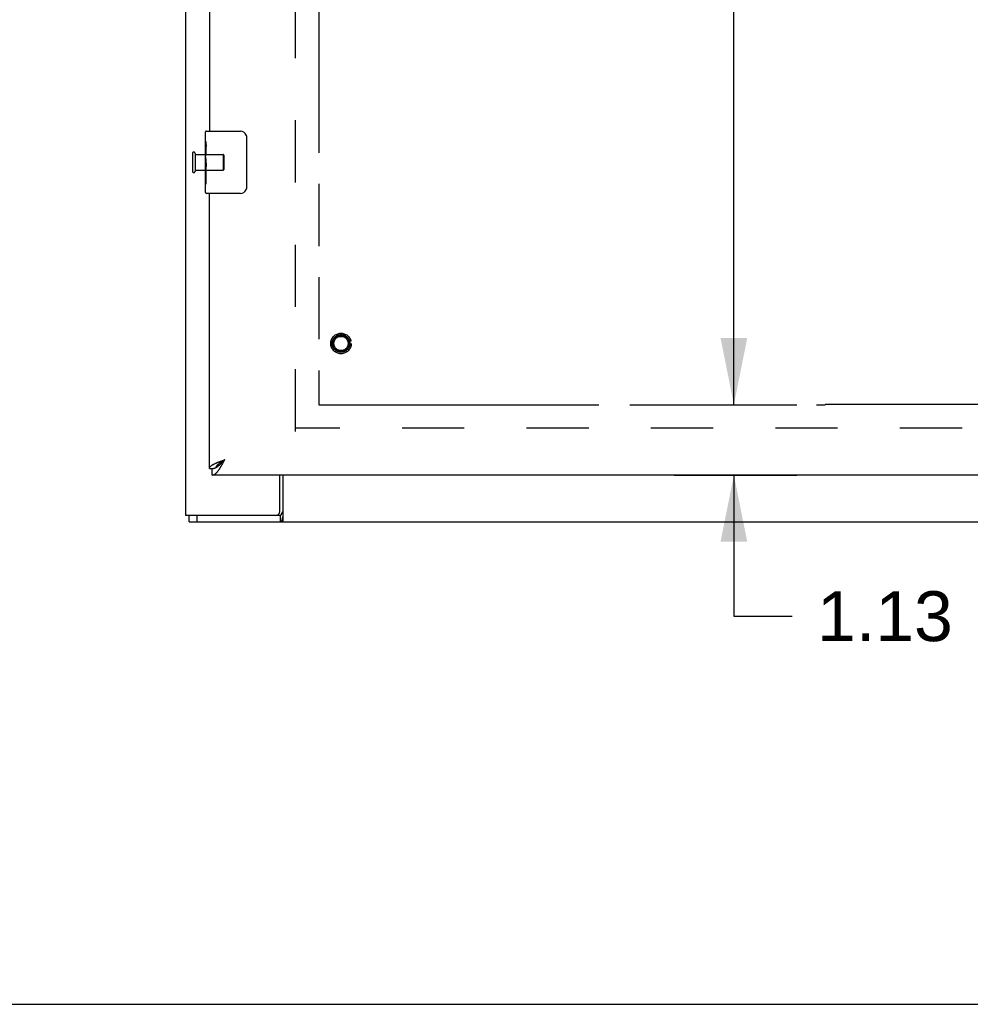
# Model space of a CAD drawing. Header units: inches. Extents: x 0 to 181, y 0 to 117.
# Tile 2 of 92: x 33 to 48, y 0 to 16. Entities that reach past the tile are written whole.
import ezdxf

# ---------------------------------------------------------------- set-up
doc = ezdxf.new("R2010")
doc.units = ezdxf.units.IN
doc.header["$LTSCALE"] = 9.946809
doc.header["$MEASUREMENT"] = 0
doc.linetypes.add('HIDDEN', pattern=[0.2, 0.1, -0.1])
doc.linetypes.add('PHANTOM', pattern=[0.8, 0.45, -0.05, 0.1, -0.05, 0.1, -0.05])
doc.layers.get('0').update_dxf_attribs({"linetype": 'CONTINUOUS'})
for name, color, linetype in [('02___PRT_ALL_AXES', 7, 'CONTINUOUS'), ('AVAILABLE_DOOR_SPACE', 7, 'CONTINUOUS'), ('DEFAULT_2', 8, 'HIDDEN'), ('DIMENSIONS', 7, 'CONTINUOUS')]:
    doc.layers.add(name, color=color, linetype=linetype)
doc.styles.get("Standard").update_dxf_attribs({"font": 'arial.ttf'})
doc.dimstyles.new('DIMSTYLE_1', dxfattribs={"dimtxt": 0.797872, "dimasz": 1.06383, "dimexe": 0.09, "dimexo": 0.07, "dimgap": 0.0375, "dimtad": 0, "dimtih": 1, "dimtoh": 1, "dimzin": 4, "dimdsep": 46, "dimtxsty": 'Standard', "dimblk": '_FILLED', "dimblk1": '_FILLED', "dimblk2": '_FILLED', "dimcen": 0.09, "dimazin": 1, "dimtfac": 1, "dimtofl": 0, "dimtmove": 0, "dimatfit": 3, "dimldrblk": '_FILLED', "dimfxl": 1, "dimtolj": 1, "dimtzin": 4, "dimarcsym": 0})

# ---------------------------------------------------------------- blocks, each defined once
blk = doc.blocks.new('_FILLED')
at = {"color": 0, "linetype": 'ByBlock'}
blk.add_solid([(0, 0), (-1, 0.2), (-1, -0.2)], dxfattribs=at)
blk = doc.blocks.new('*D14')
at = {"layer": 'DIMENSIONS', "color": 2, "linetype": 'Continuous'}
for p, q in [((45.519, 65.836), (43.558, 65.836)), ((44.515, 65.836), (44.515, 38.509)), ((44.515, 9.586), (44.515, 35.717)), ((43.558, 9.586), (45.519, 9.586))]:
    blk.add_line(p, q, dxfattribs=at)
at = {"layer": 'DIMENSIONS', "color": 2, "linetype": 'Continuous', "xscale": 1.0638297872, "yscale": 1.0638297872, "zscale": 1.0638297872}
for p, rotation in [((44.515, 65.836), 90), ((44.515, 9.586), 270)]:
    blk.add_blockref('_FILLED', p, dxfattribs=dict(at, rotation=rotation))
at = {"layer": 'DIMENSIONS', "color": 2, "linetype": 'Continuous', "insert": (44.515, 38.11), "char_height": 0.7979, "width": 2.7881, "attachment_point": 2, "line_spacing_factor": 0.9}
blk.add_mtext('56.25\\Ptyp.', dxfattribs=at)
blk = doc.blocks.new('*D15')
at = {"layer": 'DIMENSIONS', "color": 2, "linetype": 'Continuous'}
for p, q in [((44.515, 9.586), (44.515, 11.714)), ((43.558, 9.586), (45.519, 9.586)), ((43.558, 8.461), (45.519, 8.461)), ((44.515, 8.461), (44.515, 6.205)), ((44.515, 6.205), (45.446, 6.205))]:
    blk.add_line(p, q, dxfattribs=at)
at = {"layer": 'DIMENSIONS', "color": 2, "linetype": 'Continuous', "xscale": 1.0638297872, "yscale": 1.0638297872, "zscale": 1.0638297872}
for p, rotation in [((44.515, 9.586), 270), ((44.515, 8.461), 90)]:
    blk.add_blockref('_FILLED', p, dxfattribs=dict(at, rotation=rotation))
at = {"layer": 'DIMENSIONS', "color": 2, "linetype": 'Continuous', "insert": (45.845, 6.604), "char_height": 0.7979, "width": 2.1682, "attachment_point": 1, "line_spacing_factor": 0.9}
blk.add_mtext('1.13', dxfattribs=at)

msp = doc.modelspace()

# ---------------------------------------------------------------- linework, layer by layer
at = {"color": 3, "linetype": 'Continuous'}
for p, q in [((35.755, 7.815), (35.755, 70.805)), ((36.13, 37.211), (36.13, 13.961)), ((36.13, 8.565), (36.13, 12.961)), ((36.285, 8.673), (36.295, 8.678)), ((36.295, 8.678), (36.307, 8.682)), ((36.307, 8.682), (36.318, 8.686)), ((36.318, 8.686), (36.329, 8.691)), ((36.329, 8.691), (36.341, 8.695)), ((36.341, 8.695), (36.359, 8.701)), ((36.347, 8.654), (36.354, 8.666)), ((36.354, 8.666), (36.36, 8.678)), ((36.359, 8.701), (36.376, 8.708)), ((36.36, 8.678), (36.376, 8.708)), ((58.775, 8.461), (36.172, 8.461)), ((37.254, 7.878), (37.254, 8.461)), ((37.262, 7.815), (35.755, 7.815))]:
    msp.add_line(p, q, dxfattribs=at)
at = {"color": 7, "linetype": 'Continuous'}
for p, q in [((36.07, 13.801), (36.07, 13.946)), ((36.085, 13.961), (36.625, 13.961)), ((36.725, 13.861), (36.725, 13.061)), ((36.07, 13.543), (36.07, 13.577)), ((36.07, 13.346), (36.07, 13.377)), ((36.07, 12.976), (36.07, 13.116)), ((36.625, 12.961), (36.085, 12.961)), ((36.335, 8.682), (36.343, 8.687)), ((36.341, 8.67), (36.347, 8.677)), ((36.343, 8.687), (36.351, 8.692)), ((36.347, 8.677), (36.354, 8.684)), ((36.351, 8.692), (36.36, 8.697)), ((36.354, 8.684), (36.36, 8.691)), ((36.36, 8.691), (36.376, 8.708)), ((36.13, 8.565), (36.172, 8.565)), ((36.172, 8.461), (36.172, 8.565)), ((36.234, 8.581), (36.236, 8.583)), ((37.307, 7.711), (37.307, 8.461)), ((35.807, 7.711), (35.807, 7.815)), ((35.937, 7.711), (35.937, 7.815)), ((37.262, 7.815), (37.262, 7.711)), ((35.807, 7.711), (83.703, 7.711)), ((0, 0), (180.851, 0))]:
    msp.add_line(p, q, dxfattribs=at)
for points in [[(36.718, 13.898), (36.72, 13.892), (36.722, 13.886), (36.723, 13.88), (36.724, 13.874), (36.724, 13.868), (36.725, 13.861)], [(36.725, 13.061), (36.724, 13.055), (36.724, 13.049), (36.723, 13.043), (36.722, 13.037), (36.72, 13.031), (36.718, 13.025)], [(36.236, 8.583), (36.237, 8.584), (36.237, 8.587), (36.238, 8.589), (36.24, 8.592), (36.241, 8.594), (36.242, 8.597), (36.244, 8.6), (36.245, 8.602), (36.247, 8.605), (36.249, 8.608), (36.251, 8.61), (36.253, 8.613), (36.255, 8.616), (36.257, 8.618), (36.259, 8.621), (36.262, 8.624), (36.264, 8.626), (36.267, 8.629), (36.27, 8.631), (36.272, 8.634), (36.275, 8.637), (36.278, 8.639), (36.281, 8.642), (36.285, 8.645), (36.288, 8.647), (36.291, 8.65), (36.294, 8.653), (36.298, 8.655), (36.301, 8.658), (36.305, 8.66), (36.308, 8.663), (36.312, 8.666), (36.316, 8.668), (36.32, 8.671), (36.324, 8.674), (36.327, 8.676), (36.331, 8.679), (36.335, 8.682)], [(36.236, 8.583), (36.239, 8.584), (36.242, 8.586), (36.245, 8.588), (36.248, 8.589), (36.251, 8.591), (36.255, 8.594), (36.258, 8.596), (36.261, 8.598), (36.264, 8.6), (36.267, 8.602), (36.271, 8.605), (36.274, 8.607), (36.277, 8.61), (36.28, 8.612), (36.283, 8.615), (36.287, 8.618), (36.29, 8.62), (36.293, 8.623), (36.296, 8.626), (36.299, 8.629), (36.303, 8.632), (36.306, 8.635), (36.309, 8.638), (36.312, 8.641), (36.315, 8.644), (36.319, 8.647), (36.322, 8.65), (36.325, 8.653), (36.328, 8.657), (36.331, 8.66), (36.335, 8.663), (36.341, 8.67)], [(36.36, 8.697), (36.372, 8.705), (36.376, 8.708)], [(36.172, 8.565), (36.175, 8.566), (36.178, 8.566), (36.181, 8.566), (36.184, 8.566), (36.188, 8.567), (36.191, 8.567), (36.194, 8.568), (36.197, 8.568), (36.2, 8.569), (36.204, 8.57), (36.207, 8.571), (36.21, 8.572), (36.213, 8.573), (36.216, 8.574), (36.22, 8.575), (36.223, 8.576), (36.226, 8.578), (36.229, 8.579), (36.232, 8.581), (36.234, 8.581)], [(37.295, 7.773), (37.293, 7.762), (37.292, 7.757), (37.291, 7.752), (37.289, 7.747), (37.288, 7.742), (37.286, 7.737), (37.285, 7.733), (37.283, 7.729), (37.282, 7.726), (37.28, 7.723), (37.278, 7.72), (37.275, 7.717), (37.273, 7.715), (37.271, 7.714), (37.268, 7.713), (37.266, 7.712), (37.264, 7.712), (37.262, 7.711)], [(37.307, 7.808), (37.306, 7.806), (37.305, 7.803), (37.303, 7.8), (37.302, 7.796), (37.3, 7.792), (37.299, 7.787), (37.298, 7.783), (37.297, 7.778), (37.295, 7.773)]]:
    msp.add_lwpolyline(points, dxfattribs=at)
at = {"color": 3, "linetype": 'Continuous'}
for points in [[(36.233, 8.652), (36.238, 8.654), (36.243, 8.656), (36.248, 8.658), (36.253, 8.66), (36.258, 8.663), (36.263, 8.665), (36.268, 8.667), (36.274, 8.669), (36.279, 8.671), (36.285, 8.673)], [(36.13, 8.565), (36.13, 8.568), (36.13, 8.57), (36.13, 8.572), (36.131, 8.574), (36.131, 8.576), (36.132, 8.578), (36.133, 8.581), (36.134, 8.583), (36.135, 8.585), (36.137, 8.587), (36.138, 8.589), (36.14, 8.591), (36.141, 8.594), (36.143, 8.596), (36.145, 8.598), (36.147, 8.6), (36.15, 8.602), (36.152, 8.604), (36.154, 8.606), (36.157, 8.609), (36.16, 8.611), (36.163, 8.613), (36.166, 8.615), (36.169, 8.617), (36.172, 8.619), (36.175, 8.622), (36.179, 8.624), (36.182, 8.626), (36.186, 8.628), (36.19, 8.63), (36.194, 8.632), (36.198, 8.635), (36.202, 8.637), (36.206, 8.639), (36.21, 8.641), (36.215, 8.643), (36.219, 8.645), (36.224, 8.648), (36.228, 8.65), (36.233, 8.652)], [(36.172, 8.461), (36.175, 8.462), (36.178, 8.462), (36.181, 8.462), (36.184, 8.463), (36.188, 8.463), (36.191, 8.464), (36.194, 8.465), (36.197, 8.466), (36.2, 8.467), (36.204, 8.469), (36.207, 8.47), (36.21, 8.472), (36.213, 8.474), (36.216, 8.476), (36.22, 8.478), (36.223, 8.48), (36.226, 8.483), (36.229, 8.485), (36.232, 8.488), (36.236, 8.491), (36.239, 8.493), (36.242, 8.497), (36.245, 8.5), (36.248, 8.503), (36.251, 8.506), (36.255, 8.51), (36.258, 8.514), (36.261, 8.517), (36.264, 8.521), (36.267, 8.525), (36.271, 8.529), (36.274, 8.534), (36.277, 8.538), (36.28, 8.542), (36.283, 8.547), (36.287, 8.552), (36.29, 8.556), (36.293, 8.561)], [(36.293, 8.561), (36.296, 8.566), (36.299, 8.571), (36.303, 8.576), (36.306, 8.581), (36.309, 8.586), (36.312, 8.592), (36.315, 8.597), (36.319, 8.603), (36.322, 8.608), (36.325, 8.614), (36.328, 8.619), (36.331, 8.625), (36.335, 8.631), (36.338, 8.636), (36.341, 8.642), (36.347, 8.654)], [(37.307, 7.871), (37.305, 7.871), (37.303, 7.87), (37.301, 7.87), (37.299, 7.869), (37.297, 7.867), (37.295, 7.866), (37.293, 7.864), (37.292, 7.862), (37.29, 7.86), (37.289, 7.858), (37.287, 7.856), (37.286, 7.854), (37.285, 7.852), (37.284, 7.849), (37.282, 7.846), (37.281, 7.843), (37.28, 7.841), (37.278, 7.835)], [(37.278, 7.835), (37.277, 7.833), (37.276, 7.83), (37.275, 7.828), (37.274, 7.825), (37.273, 7.823), (37.271, 7.821), (37.27, 7.82), (37.269, 7.818), (37.267, 7.817), (37.266, 7.816), (37.264, 7.816), (37.263, 7.816), (37.262, 7.815)]]:
    msp.add_lwpolyline(points, dxfattribs=at)
at = {"color": 7, "linetype": 'Continuous'}
for centre, radius, start, end in [((36.085, 13.946), 0.015, 90, 180), ((36.625, 13.861), 0.1, 21.1999, 90), ((36.085, 12.976), 0.015, 180, 270), ((36.625, 13.061), 0.1, 270, 338.7946)]:
    msp.add_arc(centre, radius, start, end, dxfattribs=at)
at = {"color": 3, "linetype": 'Continuous'}
msp.add_arc((37.192, 7.878), 0.0625, 270, 360, dxfattribs=at)
at = {"layer": '02___PRT_ALL_AXES', "color": 7, "linetype": 'Continuous'}
for p, q in [((36.07, 13.801), (36.07, 13.946)), ((36.07, 13.543), (36.07, 13.8)), ((36.075, 13.744), (36.07, 13.744)), ((36.07, 13.713), (36.077, 13.713)), ((36.077, 13.577), (36.077, 13.713)), ((36.07, 13.577), (36.077, 13.577)), ((36.07, 12.976), (36.07, 13.54)), ((36.071, 13.514), (36.07, 13.514)), ((36.07, 13.382), (36.076, 13.382)), ((36.07, 13.346), (36.077, 13.346)), ((36.07, 13.283), (36.077, 13.283)), ((36.077, 13.116), (36.077, 13.346)), ((36.07, 13.116), (36.077, 13.116))]:
    msp.add_line(p, q, dxfattribs=at)
at = {"layer": '02___PRT_ALL_AXES', "color": 8, "linetype": 'HIDDEN'}
for p, q in [((35.902, 13.585), (35.902, 13.337)), ((35.902, 13.585), (36.349, 13.585)), ((35.902, 13.337), (36.349, 13.337))]:
    msp.add_line(p, q, dxfattribs=at)
at = {"layer": '02___PRT_ALL_AXES', "color": 7, "linetype": 'Continuous'}
for points in [[(36.07, 13.801), (36.07, 13.797), (36.07, 13.792), (36.071, 13.787), (36.071, 13.781), (36.072, 13.774), (36.073, 13.766), (36.074, 13.758), (36.075, 13.75)], [(36.075, 13.75), (36.076, 13.741), (36.076, 13.732), (36.076, 13.722), (36.077, 13.713)], [(36.07, 13.543), (36.07, 13.535), (36.07, 13.526), (36.071, 13.516)], [(36.071, 13.516), (36.072, 13.505), (36.073, 13.494), (36.074, 13.482), (36.075, 13.47), (36.075, 13.458), (36.076, 13.445), (36.076, 13.432), (36.077, 13.419), (36.076, 13.407), (36.076, 13.394), (36.075, 13.381), (36.075, 13.369), (36.074, 13.357)]]:
    msp.add_lwpolyline(points, dxfattribs=at)
at = {"layer": '02___PRT_ALL_AXES', "color": 8, "linetype": 'HIDDEN'}
msp.add_circle((38.234, 10.565), 0.124, dxfattribs=at)
at = {"layer": '02___PRT_ALL_AXES', "color": 7, "linetype": 'Continuous'}
msp.add_ellipse((36.333, 13.377), major_axis=(0.263, 0), ratio=0.432808, start_param=-3.141593, end_param=-2.961605, dxfattribs=at)
at = {"layer": 'AVAILABLE_DOOR_SPACE', "color": 4, "linetype": 'PHANTOM'}
for p, q in [((37.88, 65.836), (37.88, 9.586)), ((37.88, 9.586), (45.973, 9.586)), ((48.973, 9.587), (45.973, 9.587)), ((45.973, 9.587), (45.973, 9.586))]:
    msp.add_line(p, q, dxfattribs=at)
at = {"layer": 'DEFAULT_2', "color": 8, "linetype": 'HIDDEN'}
for p, q in [((37.505, 9.159), (37.505, 66.263)), ((35.859, 13.603), (35.859, 13.319)), ((35.902, 13.603), (35.902, 13.319)), ((36.349, 13.585), (36.349, 13.337)), ((36.359, 13.575), (36.359, 13.347)), ((58.109, 9.211), (37.505, 9.211))]:
    msp.add_line(p, q, dxfattribs=at)
for radius in [0.164, 0.142, 0.124, 0.114]:
    msp.add_circle((38.234, 10.565), radius, dxfattribs=at)
for centre, radius, start, end in [((35.88, 13.603), 0.0215, 0, 180), ((36.349, 13.575), 0.01, 0, 90), ((35.88, 13.319), 0.0215, 180, 360), ((36.349, 13.347), 0.01, 270, 360)]:
    msp.add_arc(centre, radius, start, end, dxfattribs=at)

# ---------------------------------------------------------------- dimensions: what is measured, and where the dimension line sits
at = {"layer": 'DIMENSIONS', "color": 2, "linetype": 'Continuous'}
dim = msp.add_linear_dim(base=(44.515, 9.586), p1=(45.589, 65.836), p2=(45.589, 9.586), angle=270, text='<>\\Ptyp.', dimstyle='DIMSTYLE_1', dxfattribs=at)
dim.commit()
dim.dimension.update_dxf_attribs({"geometry": '*D14', "text_midpoint": (44.515, 37.113), "dimtype": 160})
dim = msp.add_linear_dim(base=(44.515060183, 8.46146753), p1=(45.589475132, 9.58646753), p2=(45.589475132, 8.46146753), angle=270, dimstyle='DIMSTYLE_1', dxfattribs=at)
dim.commit()
dim.dimension.update_dxf_attribs({"geometry": '*D15', "text_midpoint": (46.963500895, 6.200985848), "dimtype": 160})

doc.saveas('drawing.dxf')
